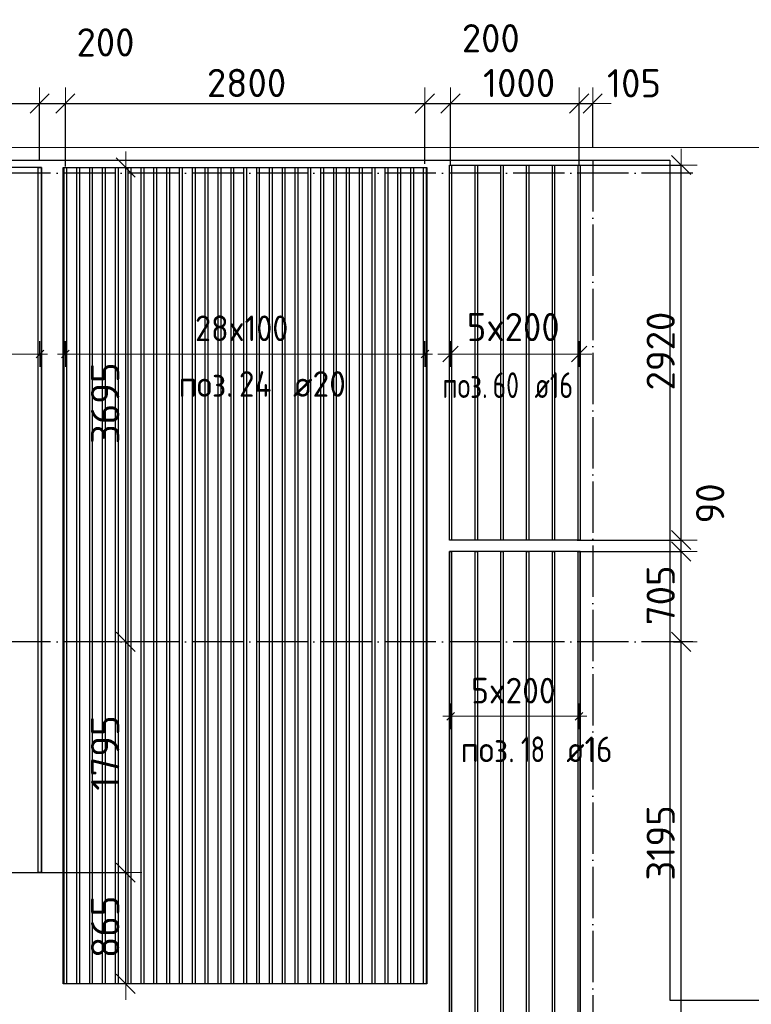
# Model space of a CAD drawing. Header units: millimetres. Extents: x -3483 to 105345, y -283423 to 72284.
# Tile 8 of 155: x 49438 to 55135, y -239982 to -232315. Entities that reach past the tile are written whole.
import ezdxf

# ---------------------------------------------------------------- set-up
doc = ezdxf.new("R2010")
doc.units = ezdxf.units.MM
doc.header["$PDMODE"] = 65
doc.linetypes.add('______11', pattern=[500, 400, -50, 0, -50])
doc.linetypes.add('______5', pattern=[1100, 800, -100, 100, -100])
for name, color, linetype, lineweight in [('Standard', 7, 'Continuous', 25), ('Размерная линия_ общее', 7, 'Continuous', 13), ('Фундамент_ общее', 7, 'Continuous', 35)]:
    doc.layers.add(name, color=color, linetype=linetype, lineweight=lineweight)
doc.layers.add('Арм.стержн.Доп. Арм. верхн.зоны У', color=7, linetype='Continuous', lineweight=35, true_color=0x739641)
doc.layers.add('Осевая линия_ общее', color=7, linetype='______5', lineweight=13, true_color=0xa0a0a0)
doc.styles.add('ISOCPEUR', font='ISOCPEUR')
doc.dimstyles.new('DIMSTYLE_4', dxfattribs={"dimtxt": 220, "dimasz": 250, "dimexe": 0, "dimexo": 0, "dimgap": 110, "dimtad": 2, "dimdec": 0, "dimrnd": 5, "dimzin": 12, "dimdsep": 46, "dimtxsty": 'ISOCPEUR', "dimblk1": 'ALL_ML_STRICH', "dimblk2": 'ALL_ML_STRICH', "dimsah": 1, "dimcen": 0, "dimclrd": 7, "dimclre": 256, "dimclrt": 7, "dimadec": 0, "dimazin": 0, "dimtfac": 1, "dimtdec": 0, "dimtix": 1, "dimtmove": 2, "dimatfit": 3, "dimfxl": 0, "dimtzin": 0, "dimlwd": 0, "dimlwe": -3, "dimarcsym": 0})
doc.dimstyles.new('DIMSTYLE_5', dxfattribs={"dimtxt": 220, "dimasz": 250, "dimexe": 0, "dimexo": 0, "dimgap": 110, "dimtad": 2, "dimdec": 0, "dimrnd": 5, "dimzin": 12, "dimdsep": 46, "dimtxsty": 'ISOCPEUR', "dimblk1": 'ALL_ML_STRICH', "dimblk2": 'ALL_ML_STRICH', "dimsah": 1, "dimcen": 0, "dimclrd": 7, "dimclre": 256, "dimclrt": 7, "dimadec": 0, "dimazin": 0, "dimtfac": 1, "dimtdec": 0, "dimtix": 1, "dimtmove": 2, "dimatfit": 3, "dimfxl": 0, "dimtvp": 1.2, "dimtzin": 0, "dimlwd": 0, "dimlwe": -3, "dimarcsym": 0})
doc.dimstyles.new('DIMSTYLE_9', dxfattribs={"dimtxt": 220, "dimasz": 250, "dimexe": 0, "dimexo": 0, "dimgap": 110, "dimtad": 0, "dimdec": 0, "dimrnd": 5, "dimzin": 12, "dimdsep": 46, "dimtxsty": 'ISOCPEUR', "dimblk1": 'ALL_ML_STRICH', "dimblk2": 'ALL_ML_STRICH', "dimsah": 1, "dimcen": 0, "dimclrd": 7, "dimclre": 256, "dimclrt": 7, "dimadec": 0, "dimazin": 0, "dimtfac": 1, "dimtdec": 0, "dimtix": 1, "dimtmove": 2, "dimatfit": 3, "dimfxl": 0, "dimtvp": 1.2, "dimtzin": 0, "dimlwd": 0, "dimlwe": -3, "dimarcsym": 0})

# ---------------------------------------------------------------- blocks, each defined once
blk = doc.blocks.new('ALL_ML_STRICH')
at = {"color": 0, "linetype": 'ByBlock', "lineweight": -2}
for p, q in [((0, -0.5), (0, 0.5)), ((-1, 0), (0.5, 0)), ((-0.3, -0.3), (0.3, 0.3))]:
    blk.add_line(p, q, dxfattribs=at)
blk = doc.blocks.new('*D544')
at = {"layer": 'DEFPOINTS', "color": 7, "linetype": 'Continuous', "lineweight": 13, "transparency": 33554687}
for p in [(47393.7, -232968), (49593.7, -233510), (47393.7, -233560.2)]:
    blk.add_point(p, dxfattribs=at)
at = {"layer": 'Размерная линия_ общее', "color": 253, "linetype": 'Continuous', "lineweight": -2, "true_color": 0xa0a0a0, "transparency": 33554687}
for p, q in [((47393.7, -233460.2), (47393.7, -232968)), ((49593.7, -233410), (49593.7, -232968))]:
    blk.add_line(p, q, dxfattribs=at)
at = {"layer": 'Размерная линия_ общее', "color": 7, "linetype": 'Continuous', "lineweight": -2, "transparency": 33554687}
blk.add_line((47393.7, -232968), (49593.7, -232968), dxfattribs=at)
at = {"layer": 'Размерная линия_ общее', "color": 7, "linetype": 'Continuous', "lineweight": 13, "transparency": 33554687, "xscale": 250, "yscale": 250, "zscale": 250, "rotation": 180}
blk.add_blockref('ALL_ML_STRICH', (47393.7, -232968), dxfattribs=at)
at = {"layer": 'Размерная линия_ общее', "color": 7, "linetype": 'Continuous', "lineweight": 13, "transparency": 33554687, "xscale": 250, "yscale": 250, "zscale": 250}
blk.add_blockref('ALL_ML_STRICH', (49593.7, -232968), dxfattribs=at)
at = {"layer": 'Размерная линия_ общее', "color": 7, "linetype": 'Continuous', "lineweight": 13, "transparency": 33554687, "insert": (48504.7, -232808), "char_height": 220, "width": 880, "attachment_point": 5, "style": 'ISOCPEUR'}
blk.add_mtext('\\A1;{2200}', dxfattribs=at)
blk = doc.blocks.new('*D545')
at = {"layer": 'DEFPOINTS', "color": 7, "linetype": 'Continuous', "lineweight": 13, "transparency": 33554687}
for p in [(49593.7, -232968), (49593.7, -233510), (49793.7, -233559.4)]:
    blk.add_point(p, dxfattribs=at)
at = {"layer": 'Размерная линия_ общее', "color": 253, "linetype": 'Continuous', "lineweight": -2, "true_color": 0xa0a0a0, "transparency": 33554687}
for p, q in [((49593.7, -233410), (49593.7, -232968)), ((49793.7, -233459.4), (49793.7, -232968))]:
    blk.add_line(p, q, dxfattribs=at)
at = {"layer": 'Размерная линия_ общее', "color": 7, "linetype": 'Continuous', "lineweight": -2, "transparency": 33554687}
blk.add_line((49593.7, -232968), (49793.7, -232968), dxfattribs=at)
at = {"layer": 'Размерная линия_ общее', "color": 7, "linetype": 'Continuous', "lineweight": 13, "transparency": 33554687, "xscale": 250, "yscale": 250, "zscale": 250, "rotation": 180}
blk.add_blockref('ALL_ML_STRICH', (49593.7, -232968), dxfattribs=at)
at = {"layer": 'Размерная линия_ общее', "color": 7, "linetype": 'Continuous', "lineweight": 13, "transparency": 33554687, "xscale": 250, "yscale": 250, "zscale": 250}
blk.add_blockref('ALL_ML_STRICH', (49793.7, -232968), dxfattribs=at)
at = {"layer": 'Размерная линия_ общее', "color": 7, "linetype": 'Continuous', "lineweight": 13, "transparency": 33554687, "insert": (50106.5, -232492.1), "char_height": 220, "width": 660, "attachment_point": 5, "style": 'ISOCPEUR'}
blk.add_mtext('\\A1;{200}', dxfattribs=at)
blk = doc.blocks.new('*D546')
at = {"layer": 'DEFPOINTS', "color": 7, "linetype": 'Continuous', "lineweight": 13, "transparency": 33554687}
for p in [(49793.7, -232968), (52593.7, -233537.2), (49793.7, -233559.4)]:
    blk.add_point(p, dxfattribs=at)
at = {"layer": 'Размерная линия_ общее', "color": 253, "linetype": 'Continuous', "lineweight": -2, "true_color": 0xa0a0a0, "transparency": 33554687}
for p, q in [((49793.7, -233459.4), (49793.7, -232968)), ((52593.7, -233437.2), (52593.7, -232968))]:
    blk.add_line(p, q, dxfattribs=at)
at = {"layer": 'Размерная линия_ общее', "color": 7, "linetype": 'Continuous', "lineweight": -2, "transparency": 33554687}
blk.add_line((49793.7, -232968), (52593.7, -232968), dxfattribs=at)
at = {"layer": 'Размерная линия_ общее', "color": 7, "linetype": 'Continuous', "lineweight": 13, "transparency": 33554687, "xscale": 250, "yscale": 250, "zscale": 250, "rotation": 180}
blk.add_blockref('ALL_ML_STRICH', (49793.7, -232968), dxfattribs=at)
at = {"layer": 'Размерная линия_ общее', "color": 7, "linetype": 'Continuous', "lineweight": 13, "transparency": 33554687, "xscale": 250, "yscale": 250, "zscale": 250}
blk.add_blockref('ALL_ML_STRICH', (52593.7, -232968), dxfattribs=at)
at = {"layer": 'Размерная линия_ общее', "color": 7, "linetype": 'Continuous', "lineweight": 13, "transparency": 33554687, "insert": (51204.7, -232808), "char_height": 220, "width": 880, "attachment_point": 5, "style": 'ISOCPEUR'}
blk.add_mtext('\\A1;{2800}', dxfattribs=at)
blk = doc.blocks.new('*D547')
at = {"layer": 'DEFPOINTS', "color": 7, "linetype": 'Continuous', "lineweight": 13, "transparency": 33554687}
for p in [(52593.7, -232968), (52593.7, -233537.2), (52793.7, -233541.6)]:
    blk.add_point(p, dxfattribs=at)
at = {"layer": 'Размерная линия_ общее', "color": 253, "linetype": 'Continuous', "lineweight": -2, "true_color": 0xa0a0a0, "transparency": 33554687}
for p, q in [((52593.7, -233437.2), (52593.7, -232968)), ((52793.7, -233441.6), (52793.7, -232968))]:
    blk.add_line(p, q, dxfattribs=at)
at = {"layer": 'Размерная линия_ общее', "color": 7, "linetype": 'Continuous', "lineweight": -2, "transparency": 33554687}
blk.add_line((52593.7, -232968), (52793.7, -232968), dxfattribs=at)
at = {"layer": 'Размерная линия_ общее', "color": 7, "linetype": 'Continuous', "lineweight": 13, "transparency": 33554687, "xscale": 250, "yscale": 250, "zscale": 250, "rotation": 180}
blk.add_blockref('ALL_ML_STRICH', (52593.7, -232968), dxfattribs=at)
at = {"layer": 'Размерная линия_ общее', "color": 7, "linetype": 'Continuous', "lineweight": 13, "transparency": 33554687, "xscale": 250, "yscale": 250, "zscale": 250}
blk.add_blockref('ALL_ML_STRICH', (52793.7, -232968), dxfattribs=at)
at = {"layer": 'Размерная линия_ общее', "color": 7, "linetype": 'Continuous', "lineweight": 13, "transparency": 33554687, "insert": (53106.5, -232459.6), "char_height": 220, "width": 660, "attachment_point": 5, "style": 'ISOCPEUR'}
blk.add_mtext('\\A1;{200}', dxfattribs=at)
blk = doc.blocks.new('*D548')
at = {"layer": 'DEFPOINTS', "color": 7, "linetype": 'Continuous', "lineweight": 13, "transparency": 33554687}
for p in [(52793.7, -232968), (52793.7, -233541.6), (53793.7, -233541.6)]:
    blk.add_point(p, dxfattribs=at)
at = {"layer": 'Размерная линия_ общее', "color": 253, "linetype": 'Continuous', "lineweight": -2, "true_color": 0xa0a0a0, "transparency": 33554687}
for p, q in [((52793.7, -233441.6), (52793.7, -232968)), ((53793.7, -233441.6), (53793.7, -232968))]:
    blk.add_line(p, q, dxfattribs=at)
at = {"layer": 'Размерная линия_ общее', "color": 7, "linetype": 'Continuous', "lineweight": -2, "transparency": 33554687}
blk.add_line((52793.7, -232968), (53793.7, -232968), dxfattribs=at)
at = {"layer": 'Размерная линия_ общее', "color": 7, "linetype": 'Continuous', "lineweight": 13, "transparency": 33554687, "xscale": 250, "yscale": 250, "zscale": 250, "rotation": 180}
blk.add_blockref('ALL_ML_STRICH', (52793.7, -232968), dxfattribs=at)
at = {"layer": 'Размерная линия_ общее', "color": 7, "linetype": 'Continuous', "lineweight": 13, "transparency": 33554687, "xscale": 250, "yscale": 250, "zscale": 250}
blk.add_blockref('ALL_ML_STRICH', (53793.7, -232968), dxfattribs=at)
at = {"layer": 'Размерная линия_ общее', "color": 7, "linetype": 'Continuous', "lineweight": 13, "transparency": 33554687, "insert": (53326.7, -232808), "char_height": 220, "width": 880, "attachment_point": 5, "style": 'ISOCPEUR'}
blk.add_mtext('\\A1;{1000}', dxfattribs=at)
blk = doc.blocks.new('*D549')
at = {"layer": 'DEFPOINTS', "color": 7, "linetype": 'Continuous', "lineweight": 13, "transparency": 33554687}
for p in [(53793.7, -232968), (53900, -233410), (53793.7, -233541.6)]:
    blk.add_point(p, dxfattribs=at)
at = {"layer": 'Размерная линия_ общее', "color": 253, "linetype": 'Continuous', "lineweight": -2, "true_color": 0xa0a0a0, "transparency": 33554687}
for p, q in [((53793.7, -233441.6), (53793.7, -232968)), ((53900, -233310), (53900, -232968))]:
    blk.add_line(p, q, dxfattribs=at)
at = {"layer": 'Размерная линия_ общее', "color": 7, "linetype": 'Continuous', "lineweight": -2, "transparency": 33554687}
blk.add_line((53793.7, -232968), (53900, -232968), dxfattribs=at)
at = {"layer": 'Размерная линия_ общее', "color": 7, "linetype": 'Continuous', "lineweight": 13, "transparency": 33554687, "xscale": 250, "yscale": 250, "zscale": 250}
blk.add_blockref('ALL_ML_STRICH', (53900, -232968), dxfattribs=at)
at = {"layer": 'Размерная линия_ общее', "color": 7, "linetype": 'Continuous', "lineweight": 13, "transparency": 33554687, "xscale": 250, "yscale": 250, "zscale": 250, "rotation": 180}
blk.add_blockref('ALL_ML_STRICH', (53793.7, -232968), dxfattribs=at)
at = {"layer": 'Размерная линия_ общее', "color": 7, "linetype": 'Continuous', "lineweight": 13, "transparency": 33554687, "insert": (54221.6, -232810.1), "char_height": 220, "width": 660, "attachment_point": 5, "style": 'ISOCPEUR'}
blk.add_mtext('\\A1;{105}', dxfattribs=at)
blk = doc.blocks.new('*D552')
at = {"layer": 'DEFPOINTS', "color": 7, "linetype": 'Continuous', "lineweight": 13, "transparency": 33554687}
for p in [(54429, -237160), (53682.6, -240357), (54589.5, -240357)]:
    blk.add_point(p, dxfattribs=at)
at = {"layer": 'Размерная линия_ общее', "color": 253, "linetype": 'Continuous', "lineweight": -2, "true_color": 0xa0a0a0, "transparency": 33554687}
for p, q in [((54529, -237160), (54589.5, -237160)), ((53782.6, -240357), (54589.5, -240357))]:
    blk.add_line(p, q, dxfattribs=at)
at = {"layer": 'Размерная линия_ общее', "color": 7, "linetype": 'Continuous', "lineweight": -2, "transparency": 33554687}
blk.add_line((54589.5, -240357), (54589.5, -237160), dxfattribs=at)
at = {"layer": 'Размерная линия_ общее', "color": 7, "linetype": 'Continuous', "lineweight": 13, "transparency": 33554687, "xscale": 250, "yscale": 250, "zscale": 250}
for p, rotation in [((54589.5, -237160), 90), ((54589.5, -240357), 270)]:
    blk.add_blockref('ALL_ML_STRICH', p, dxfattribs=dict(at, rotation=rotation))
at = {"layer": 'Размерная линия_ общее', "color": 7, "linetype": 'Continuous', "lineweight": 13, "transparency": 33554687, "insert": (54429.5, -238725.5), "char_height": 220, "width": 880, "attachment_point": 5, "rotation": 90, "style": 'ISOCPEUR'}
blk.add_mtext('\\A1;{3195}', dxfattribs=at)
blk = doc.blocks.new('*D553')
at = {"layer": 'DEFPOINTS', "color": 7, "linetype": 'Continuous', "lineweight": 13, "transparency": 33554687}
for p in [(53679.9, -236457), (54429, -237160), (54589.5, -237160)]:
    blk.add_point(p, dxfattribs=at)
at = {"layer": 'Размерная линия_ общее', "color": 253, "linetype": 'Continuous', "lineweight": -2, "true_color": 0xa0a0a0, "transparency": 33554687}
for p, q in [((53779.9, -236457), (54589.5, -236457)), ((54529, -237160), (54589.5, -237160))]:
    blk.add_line(p, q, dxfattribs=at)
at = {"layer": 'Размерная линия_ общее', "color": 7, "linetype": 'Continuous', "lineweight": -2, "transparency": 33554687}
blk.add_line((54589.5, -237160), (54589.5, -236457), dxfattribs=at)
at = {"layer": 'Размерная линия_ общее', "color": 7, "linetype": 'Continuous', "lineweight": 13, "transparency": 33554687, "xscale": 250, "yscale": 250, "zscale": 250}
for p, rotation in [((54589.5, -236457), 90), ((54589.5, -237160), 270)]:
    blk.add_blockref('ALL_ML_STRICH', p, dxfattribs=dict(at, rotation=rotation))
at = {"layer": 'Размерная линия_ общее', "color": 7, "linetype": 'Continuous', "lineweight": 13, "transparency": 33554687, "insert": (54429.5, -236797.5), "char_height": 220, "width": 660, "attachment_point": 5, "rotation": 90, "style": 'ISOCPEUR'}
blk.add_mtext('\\A1;{705}', dxfattribs=at)
blk = doc.blocks.new('*D554')
at = {"layer": 'DEFPOINTS', "color": 7, "linetype": 'Continuous', "lineweight": 13, "transparency": 33554687}
for p in [(53679.9, -236367), (53679.9, -236457), (54589.5, -236457)]:
    blk.add_point(p, dxfattribs=at)
at = {"layer": 'Размерная линия_ общее', "color": 253, "linetype": 'Continuous', "lineweight": -2, "true_color": 0xa0a0a0, "transparency": 33554687}
for p, q in [((53779.9, -236367), (54589.5, -236367)), ((53779.9, -236457), (54589.5, -236457))]:
    blk.add_line(p, q, dxfattribs=at)
at = {"layer": 'Размерная линия_ общее', "color": 7, "linetype": 'Continuous', "lineweight": -2, "transparency": 33554687}
blk.add_line((54589.5, -236457), (54589.5, -236367), dxfattribs=at)
at = {"layer": 'Размерная линия_ общее', "color": 7, "linetype": 'Continuous', "lineweight": 13, "transparency": 33554687, "xscale": 250, "yscale": 250, "zscale": 250}
for p, rotation in [((54589.5, -236457), 270), ((54589.5, -236367), 90)]:
    blk.add_blockref('ALL_ML_STRICH', p, dxfattribs=dict(at, rotation=rotation))
at = {"layer": 'Размерная линия_ общее', "color": 7, "linetype": 'Continuous', "lineweight": 13, "transparency": 33554687, "insert": (54814.6, -236082.2), "char_height": 220, "width": 440, "attachment_point": 5, "rotation": 90, "style": 'ISOCPEUR'}
blk.add_mtext('\\A1;{90}', dxfattribs=at)
blk = doc.blocks.new('*D555')
at = {"layer": 'DEFPOINTS', "color": 7, "linetype": 'Continuous', "lineweight": 13, "transparency": 33554687}
for p in [(53693.1, -233447), (53679.9, -236367), (54589.5, -236367)]:
    blk.add_point(p, dxfattribs=at)
at = {"layer": 'Размерная линия_ общее', "color": 253, "linetype": 'Continuous', "lineweight": -2, "true_color": 0xa0a0a0, "transparency": 33554687}
for p, q in [((53793.1, -233447), (54589.5, -233447)), ((53779.9, -236367), (54589.5, -236367))]:
    blk.add_line(p, q, dxfattribs=at)
at = {"layer": 'Размерная линия_ общее', "color": 7, "linetype": 'Continuous', "lineweight": -2, "transparency": 33554687}
blk.add_line((54589.5, -236367), (54589.5, -233447), dxfattribs=at)
at = {"layer": 'Размерная линия_ общее', "color": 7, "linetype": 'Continuous', "lineweight": 13, "transparency": 33554687, "xscale": 250, "yscale": 250, "zscale": 250}
for p, rotation in [((54589.5, -233447), 90), ((54589.5, -236367), 270)]:
    blk.add_blockref('ALL_ML_STRICH', p, dxfattribs=dict(at, rotation=rotation))
at = {"layer": 'Размерная линия_ общее', "color": 7, "linetype": 'Continuous', "lineweight": 13, "transparency": 33554687, "insert": (54429.5, -234896), "char_height": 220, "width": 880, "attachment_point": 5, "rotation": 90, "style": 'ISOCPEUR'}
blk.add_mtext('\\A1;{2920}', dxfattribs=at)
blk = doc.blocks.new('*D556')
at = {"layer": 'DEFPOINTS', "color": 7, "linetype": 'Continuous', "lineweight": 13, "transparency": 33554687}
for p in [(49478.8, -238957), (50263.5, -239823.3), (50303.7, -239823.3)]:
    blk.add_point(p, dxfattribs=at)
at = {"layer": 'Размерная линия_ общее', "color": 253, "linetype": 'Continuous', "lineweight": -2, "true_color": 0xa0a0a0, "transparency": 33554687}
for p, q in [((49578.8, -238957), (50263.5, -238957)), ((50263.5, -239823.3), (50263.5, -239823.3))]:
    blk.add_line(p, q, dxfattribs=at)
at = {"layer": 'Размерная линия_ общее', "color": 7, "linetype": 'Continuous', "lineweight": -2, "transparency": 33554687}
blk.add_line((50263.5, -239823.3), (50263.5, -238957), dxfattribs=at)
at = {"layer": 'Размерная линия_ общее', "color": 7, "linetype": 'Continuous', "lineweight": 13, "transparency": 33554687, "xscale": 250, "yscale": 250, "zscale": 250}
for p, rotation in [((50263.5, -238957), 90), ((50263.5, -239823.3), 270)]:
    blk.add_blockref('ALL_ML_STRICH', p, dxfattribs=dict(at, rotation=rotation))
at = {"layer": 'Размерная линия_ общее', "color": 7, "linetype": 'Continuous', "lineweight": 13, "transparency": 33554687, "insert": (50103.5, -239379.2), "char_height": 220, "width": 660, "attachment_point": 5, "rotation": 90, "style": 'ISOCPEUR'}
blk.add_mtext('\\A1;{865}', dxfattribs=at)
blk = doc.blocks.new('*D557')
at = {"layer": 'DEFPOINTS', "color": 7, "linetype": 'Continuous', "lineweight": 13, "transparency": 33554687}
for p in [(50193.7, -237160), (49478.8, -238957), (50263.5, -238957)]:
    blk.add_point(p, dxfattribs=at)
at = {"layer": 'Размерная линия_ общее', "color": 253, "linetype": 'Continuous', "lineweight": -2, "true_color": 0xa0a0a0, "transparency": 33554687}
for p, q in [((50263.5, -237160), (50263.5, -237160)), ((49578.8, -238957), (50263.5, -238957))]:
    blk.add_line(p, q, dxfattribs=at)
at = {"layer": 'Размерная линия_ общее', "color": 7, "linetype": 'Continuous', "lineweight": -2, "transparency": 33554687}
blk.add_line((50263.5, -238957), (50263.5, -237160), dxfattribs=at)
at = {"layer": 'Размерная линия_ общее', "color": 7, "linetype": 'Continuous', "lineweight": 13, "transparency": 33554687, "xscale": 250, "yscale": 250, "zscale": 250}
for p, rotation in [((50263.5, -237160), 90), ((50263.5, -238957), 270)]:
    blk.add_blockref('ALL_ML_STRICH', p, dxfattribs=dict(at, rotation=rotation))
at = {"layer": 'Размерная линия_ общее', "color": 7, "linetype": 'Continuous', "lineweight": 13, "transparency": 33554687, "insert": (50103.5, -238025.5), "char_height": 220, "width": 880, "attachment_point": 5, "rotation": 90, "style": 'ISOCPEUR'}
blk.add_mtext('\\A1;{1795}', dxfattribs=at)
blk = doc.blocks.new('*D558')
at = {"layer": 'DEFPOINTS', "color": 7, "linetype": 'Continuous', "lineweight": 13, "transparency": 33554687}
for p in [(50149.9, -233466.8), (50193.7, -237160), (50263.5, -237160)]:
    blk.add_point(p, dxfattribs=at)
at = {"layer": 'Размерная линия_ общее', "color": 253, "linetype": 'Continuous', "lineweight": -2, "true_color": 0xa0a0a0, "transparency": 33554687}
for p, q in [((50249.9, -233466.8), (50263.5, -233466.8)), ((50263.5, -237160), (50263.5, -237160))]:
    blk.add_line(p, q, dxfattribs=at)
at = {"layer": 'Размерная линия_ общее', "color": 7, "linetype": 'Continuous', "lineweight": -2, "transparency": 33554687}
blk.add_line((50263.5, -237160), (50263.5, -233466.8), dxfattribs=at)
at = {"layer": 'Размерная линия_ общее', "color": 7, "linetype": 'Continuous', "lineweight": 13, "transparency": 33554687, "xscale": 250, "yscale": 250, "zscale": 250}
for p, rotation in [((50263.5, -233466.8), 90), ((50263.5, -237160), 270)]:
    blk.add_blockref('ALL_ML_STRICH', p, dxfattribs=dict(at, rotation=rotation))
at = {"layer": 'Размерная линия_ общее', "color": 7, "linetype": 'Continuous', "lineweight": 13, "transparency": 33554687, "insert": (50103.5, -235302.4), "char_height": 220, "width": 880, "attachment_point": 5, "rotation": 90, "style": 'ISOCPEUR'}
blk.add_mtext('\\A1;{3695}', dxfattribs=at)

msp = doc.modelspace()

# ---------------------------------------------------------------- linework, layer by layer
at = {"layer": 'Standard', "color": 7, "linetype": 'Continuous', "lineweight": 13, "transparency": 33554687}
msp.add_lwpolyline([(39250, -280750), (65250, -280750), (65250, -233310), (39250, -233310), (39250, -280750)], dxfattribs=at)
at = {"layer": 'Арм.стержн.Доп. Арм. верхн.зоны У', "color": 253, "linetype": 'Continuous', "lineweight": -3, "true_color": 0xa0a0a0, "transparency": 33554687}
for p, q in [((49595.2, -234918.5), (49595.2, -234818.5)), ((49793.7, -234918.5), (49793.7, -234818.5)), ((52593.7, -234918.5), (52593.7, -234818.5)), ((52793.7, -234918.5), (52793.7, -234818.5)), ((53793.7, -234918.5), (53793.7, -234818.5)), ((49595.2, -234918.5), (49595.2, -235018.5)), ((49793.7, -234918.5), (49793.7, -235018.5)), ((52593.7, -234918.5), (52593.7, -235018.5)), ((52793.7, -234918.5), (52793.7, -235018.5)), ((53793.7, -234918.5), (53793.7, -235018.5)), ((52793.7, -237739.9), (52793.7, -237639.9)), ((53793.7, -237739.9), (53793.7, -237639.9)), ((52793.7, -237739.9), (52793.7, -237839.9)), ((53793.7, -237739.9), (53793.7, -237839.9))]:
    msp.add_line(p, q, dxfattribs=at)
at = {"layer": 'Арм.стержн.Доп. Арм. верхн.зоны У', "color": 7, "linetype": 'Continuous', "lineweight": 25, "transparency": 33554687}
for p, q in [((49565.2, -234948.5), (49625.2, -234888.5)), ((49763.7, -234948.5), (49823.7, -234888.5)), ((52563.7, -234948.5), (52623.7, -234888.5)), ((52733.7, -234978.5), (52853.7, -234858.5)), ((53733.7, -234978.5), (53853.7, -234858.5)), ((52763.7, -237769.9), (52823.7, -237709.9)), ((53763.7, -237769.9), (53823.7, -237709.9))]:
    msp.add_line(p, q, dxfattribs=at)
at = {"layer": 'Арм.стержн.Доп. Арм. верхн.зоны У', "color": 7, "linetype": 'Continuous', "lineweight": 13, "transparency": 33554687}
for p, q in [((49595.2, -234918.5), (49655.2, -234918.5)), ((49793.7, -234918.5), (49733.7, -234918.5)), ((52593.7, -234918.5), (52653.7, -234918.5)), ((52793.7, -234918.5), (52693.7, -234918.5)), ((52793.7, -234918.5), (53793.7, -234918.5)), ((53793.7, -234918.5), (53893.7, -234918.5)), ((52793.7, -237739.9), (52733.7, -237739.9)), ((52793.7, -237739.9), (53793.7, -237739.9)), ((53793.7, -237739.9), (53853.7, -237739.9))]:
    msp.add_line(p, q, dxfattribs=at)
at = {"layer": 'Арм.стержн.Доп. Арм. верхн.зоны У', "color": 52, "linetype": 'Continuous', "lineweight": 25, "transparency": 33554687}
for points in [[(53801.7, -233447), (53801.7, -236367), (52785.7, -236367), (52785.7, -233447), (53801.7, -233447)], [(49609.2, -238957), (49609.2, -233466.8), (47381.2, -233466.8), (47381.2, -238957), (49609.2, -238957)], [(52609.7, -233466.8), (52609.7, -239823.3), (49777.7, -239823.3), (49777.7, -233466.8), (52609.7, -233466.8)], [(53801.7, -240357), (53801.7, -236457), (52785.7, -236457), (52785.7, -240357), (53801.7, -240357)]]:
    msp.add_lwpolyline(points, dxfattribs=at)
at = {"layer": 'Арм.стержн.Доп. Арм. верхн.зоны У', "color": 41, "linetype": 'Continuous', "lineweight": 25, "transparency": 33554687}
for points in [[(52801.7, -233447), (52801.7, -236367), (52785.7, -236367), (52785.7, -233447), (52801.7, -233447)], [(53001.7, -233447), (53001.7, -236367), (52985.7, -236367), (52985.7, -233447), (53001.7, -233447)], [(53201.7, -233447), (53201.7, -236367), (53185.7, -236367), (53185.7, -233447), (53201.7, -233447)], [(53401.7, -233447), (53401.7, -236367), (53385.7, -236367), (53385.7, -233447), (53401.7, -233447)], [(53601.7, -233447), (53601.7, -236367), (53585.7, -236367), (53585.7, -233447), (53601.7, -233447)], [(53801.7, -233447), (53801.7, -236367), (53785.7, -236367), (53785.7, -233447), (53801.7, -233447)], [(52785.7, -240357), (52785.7, -236457), (52801.7, -236457), (52801.7, -240357), (52785.7, -240357)], [(52985.7, -240357), (52985.7, -236457), (53001.7, -236457), (53001.7, -240357), (52985.7, -240357)], [(53185.7, -240357), (53185.7, -236457), (53201.7, -236457), (53201.7, -240357), (53185.7, -240357)], [(53385.7, -240357), (53385.7, -236457), (53401.7, -236457), (53401.7, -240357), (53385.7, -240357)], [(53585.7, -240357), (53585.7, -236457), (53601.7, -236457), (53601.7, -240357), (53585.7, -240357)], [(53785.7, -240357), (53785.7, -236457), (53801.7, -236457), (53801.7, -240357), (53785.7, -240357)]]:
    msp.add_lwpolyline(points, dxfattribs=at)
at = {"layer": 'Арм.стержн.Доп. Арм. верхн.зоны У', "color": 40, "linetype": 'Continuous', "lineweight": 25, "transparency": 33554687}
msp.add_lwpolyline([(49607.7, -233466.8), (49607.7, -238957), (49582.7, -238957), (49582.7, -233466.8), (49607.7, -233466.8)], dxfattribs=at)
at = {"layer": 'Арм.стержн.Доп. Арм. верхн.зоны У', "color": 240, "linetype": 'Continuous', "lineweight": 25, "transparency": 33554687}
for points in [[(49803.7, -233466.8), (49803.7, -239823.3), (49783.7, -239823.3), (49783.7, -233466.8), (49803.7, -233466.8)], [(49903.7, -233466.8), (49903.7, -239823.3), (49883.7, -239823.3), (49883.7, -233466.8), (49903.7, -233466.8)], [(50003.7, -233466.8), (50003.7, -239823.3), (49983.7, -239823.3), (49983.7, -233466.8), (50003.7, -233466.8)], [(50103.7, -233466.8), (50103.7, -239823.3), (50083.7, -239823.3), (50083.7, -233466.8), (50103.7, -233466.8)], [(50203.7, -233466.8), (50203.7, -239823.3), (50183.7, -239823.3), (50183.7, -233466.8), (50203.7, -233466.8)], [(50303.7, -233466.8), (50303.7, -239823.3), (50283.7, -239823.3), (50283.7, -233466.8), (50303.7, -233466.8)], [(50403.7, -233466.8), (50403.7, -239823.3), (50383.7, -239823.3), (50383.7, -233466.8), (50403.7, -233466.8)], [(50503.7, -233466.8), (50503.7, -239823.3), (50483.7, -239823.3), (50483.7, -233466.8), (50503.7, -233466.8)], [(50603.7, -233466.8), (50603.7, -239823.3), (50583.7, -239823.3), (50583.7, -233466.8), (50603.7, -233466.8)], [(50703.7, -233466.8), (50703.7, -239823.3), (50683.7, -239823.3), (50683.7, -233466.8), (50703.7, -233466.8)], [(50803.7, -233466.8), (50803.7, -239823.3), (50783.7, -239823.3), (50783.7, -233466.8), (50803.7, -233466.8)], [(50903.7, -233466.8), (50903.7, -239823.3), (50883.7, -239823.3), (50883.7, -233466.8), (50903.7, -233466.8)], [(51003.7, -233466.8), (51003.7, -239823.3), (50983.7, -239823.3), (50983.7, -233466.8), (51003.7, -233466.8)], [(51103.7, -233466.8), (51103.7, -239823.3), (51083.7, -239823.3), (51083.7, -233466.8), (51103.7, -233466.8)], [(51203.7, -233466.8), (51203.7, -239823.3), (51183.7, -239823.3), (51183.7, -233466.8), (51203.7, -233466.8)], [(51303.7, -233466.8), (51303.7, -239823.3), (51283.7, -239823.3), (51283.7, -233466.8), (51303.7, -233466.8)], [(51403.7, -233466.8), (51403.7, -239823.3), (51383.7, -239823.3), (51383.7, -233466.8), (51403.7, -233466.8)], [(51503.7, -233466.8), (51503.7, -239823.3), (51483.7, -239823.3), (51483.7, -233466.8), (51503.7, -233466.8)], [(51603.7, -233466.8), (51603.7, -239823.3), (51583.7, -239823.3), (51583.7, -233466.8), (51603.7, -233466.8)], [(51703.7, -233466.8), (51703.7, -239823.3), (51683.7, -239823.3), (51683.7, -233466.8), (51703.7, -233466.8)], [(51803.7, -233466.8), (51803.7, -239823.3), (51783.7, -239823.3), (51783.7, -233466.8), (51803.7, -233466.8)], [(51903.7, -233466.8), (51903.7, -239823.3), (51883.7, -239823.3), (51883.7, -233466.8), (51903.7, -233466.8)], [(52003.7, -233466.8), (52003.7, -239823.3), (51983.7, -239823.3), (51983.7, -233466.8), (52003.7, -233466.8)], [(52103.7, -233466.8), (52103.7, -239823.3), (52083.7, -239823.3), (52083.7, -233466.8), (52103.7, -233466.8)], [(52203.7, -233466.8), (52203.7, -239823.3), (52183.7, -239823.3), (52183.7, -233466.8), (52203.7, -233466.8)], [(52303.7, -233466.8), (52303.7, -239823.3), (52283.7, -239823.3), (52283.7, -233466.8), (52303.7, -233466.8)], [(52403.7, -233466.8), (52403.7, -239823.3), (52383.7, -239823.3), (52383.7, -233466.8), (52403.7, -233466.8)], [(52503.7, -233466.8), (52503.7, -239823.3), (52483.7, -239823.3), (52483.7, -233466.8), (52503.7, -233466.8)], [(52603.7, -233466.8), (52603.7, -239823.3), (52583.7, -239823.3), (52583.7, -233466.8), (52603.7, -233466.8)]]:
    msp.add_lwpolyline(points, dxfattribs=at)
at = {"layer": 'Арм.стержн.Доп. Арм. верхн.зоны У', "color": 7, "linetype": 'Continuous', "lineweight": 13, "transparency": 33554687}
for points in [[(47395.2, -234918.5), (47935.2, -234918.5), (47935.2, -234918.5), (49595.2, -234918.5)], [(49793.7, -234918.5), (50613.7, -234918.5), (50613.7, -234918.5), (52593.7, -234918.5)]]:
    msp.add_lwpolyline(points, dxfattribs=at)
at = {"layer": 'Осевая линия_ общее', "color": 253, "linetype": '______11', "lineweight": -3, "true_color": 0xa0a0a0, "transparency": 33554687}
for p, q in [((53900, -233410), (53900, -282827.9)), ((54680, -233510), (37142.2, -233510)), ((54680, -237160), (37142.2, -237160))]:
    msp.add_line(p, q, dxfattribs=at)
at = {"layer": 'Фундамент_ общее', "color": 7, "lineweight": 25, "transparency": 33554687}
for p, q in [((40600, -233410), (54500, -233410)), ((54500, -233410), (54500, -239950)), ((54500, -239950), (56340, -239950))]:
    msp.add_line(p, q, dxfattribs=at)
at = {"layer": 'Фундамент_ общее', "color": 7, "linetype": 'Continuous', "lineweight": 25, "transparency": 33554687}
for p, q in [((40600, -233410), (54500, -233410)), ((54500, -233410), (54500, -239950)), ((54500, -239950), (56340, -239950))]:
    msp.add_line(p, q, dxfattribs=at)

# ---------------------------------------------------------------- texts
at = {"layer": 'Арм.стержн.Доп. Арм. верхн.зоны У', "color": 7, "linetype": 'Continuous', "lineweight": 13, "transparency": 33554687, "attachment_point": 7, "style": 'ISOCPEUR'}
for s, insert, char_height, width in [('\\W0.95;5x200', (52919.7, -234818.5), 220, 873.359), ('\\W0.91;28x100', (50803.7, -234818.5), 200, 890.289), ('\\W0.95;5x200', (52953.7, -237639.9), 200, 793.963)]:
    msp.add_mtext(s, dxfattribs=dict(at, insert=insert, char_height=char_height, width=width))
at = {"layer": 'Арм.стержн.Доп. Арм. верхн.зоны У', "color": 7, "linetype": 'Continuous', "lineweight": 25, "transparency": 33554687, "char_height": 200, "attachment_point": 7, "style": 'ISOCPEUR'}
for s, insert, width in [('\\W0.88;24', (51145.6, -235251.9), 387.995), ('\\W0.95; ø20 ', (51445.6, -235251.9), 794.384), ('\\W0.73;60', (53120.2, -235261.4), 306.006), ('\\W0.74; ø16 ', (53353.5, -235261.4), 624.254), ('\\W0.92;поз.', (50675.6, -235251.9), 561.647), ('\\W0.77;поз.', (52728.5, -235261.4), 468.039), ('\\W0.75;18', (53341.3, -238096.9), 314.854), ('\\W0.89; ø16 ', (53581.3, -238096.9), 749.105), ('\\W0.92;поз.', (52871.3, -238096.9), 561.646)]:
    msp.add_mtext(s, dxfattribs=dict(at, insert=insert, width=width))

# ---------------------------------------------------------------- dimensions: what is measured, and where the dimension line sits
at = {"layer": 'Размерная линия_ общее', "color": 7, "linetype": 'Continuous', "lineweight": 13, "transparency": 33554687}
for base, p1, p2, dimstyle, picture, middle in [((49793.7, -232968), (49593.7, -233410), (49793.7, -233459.4), 'DIMSTYLE_5', '*D545', (50106.5, -232492.1)), ((52793.7, -232968), (52593.7, -233437.2), (52793.7, -233441.6), 'DIMSTYLE_5', '*D547', (53106.5, -232459.6)), ((49593.7, -232968), (47393.7, -233460.2), (49593.7, -233410), 'DIMSTYLE_4', '*D544', (48504.7, -232808)), ((52593.7, -232968), (49793.7, -233459.4), (52593.7, -233437.2), 'DIMSTYLE_4', '*D546', (51204.7, -232808)), ((53793.7, -232968), (52793.7, -233441.6), (53793.7, -233441.6), 'DIMSTYLE_4', '*D548', (53326.7, -232808)), ((53900, -232968), (53793.7, -233441.6), (53900, -233310), 'DIMSTYLE_5', '*D549', (54221.6, -232810.1))]:
    dim = msp.add_linear_dim(base=base, p1=p1, p2=p2, dimstyle=dimstyle, override={"dimpost": '<>', "dimclrd": 7, "dimclre": 253, "dimclrt": 7, "dimlwd": 0, "dimlwe": 65533}, dxfattribs=at)
    dim.commit()
    dim.dimension.update_dxf_attribs({"geometry": picture, "text_midpoint": middle, "dimtype": 160})
for base, p1, p2, dimstyle, picture, middle in [((50263.5, -233466.8), (50263.5, -237160), (50249.9, -233466.8), 'DIMSTYLE_4', '*D558', (50103.5, -235302.4)), ((54589.5, -233447), (53779.9, -236367), (53793.1, -233447), 'DIMSTYLE_4', '*D555', (54429.5, -234896)), ((54589.5, -236367), (53779.9, -236457), (53779.9, -236367), 'DIMSTYLE_9', '*D554', (54814.6, -236082.2)), ((54589.5, -236457), (54529, -237160), (53779.9, -236457), 'DIMSTYLE_4', '*D553', (54429.5, -236797.5)), ((50263.5, -237160), (49578.8, -238957), (50263.5, -237160), 'DIMSTYLE_4', '*D557', (50103.5, -238025.5)), ((54589.5, -237160), (53782.6, -240357), (54529, -237160), 'DIMSTYLE_4', '*D552', (54429.5, -238725.5)), ((50263.5, -238957), (50263.5, -239823.3), (49578.8, -238957), 'DIMSTYLE_4', '*D556', (50103.5, -239379.2))]:
    dim = msp.add_linear_dim(base=base, p1=p1, p2=p2, angle=90, dimstyle=dimstyle, override={"dimpost": '<>', "dimclrd": 7, "dimclre": 253, "dimclrt": 7, "dimlwd": 0, "dimlwe": 65533}, dxfattribs=at)
    dim.commit()
    dim.dimension.update_dxf_attribs({"geometry": picture, "text_midpoint": middle, "dimtype": 160})

doc.saveas('drawing.dxf')
